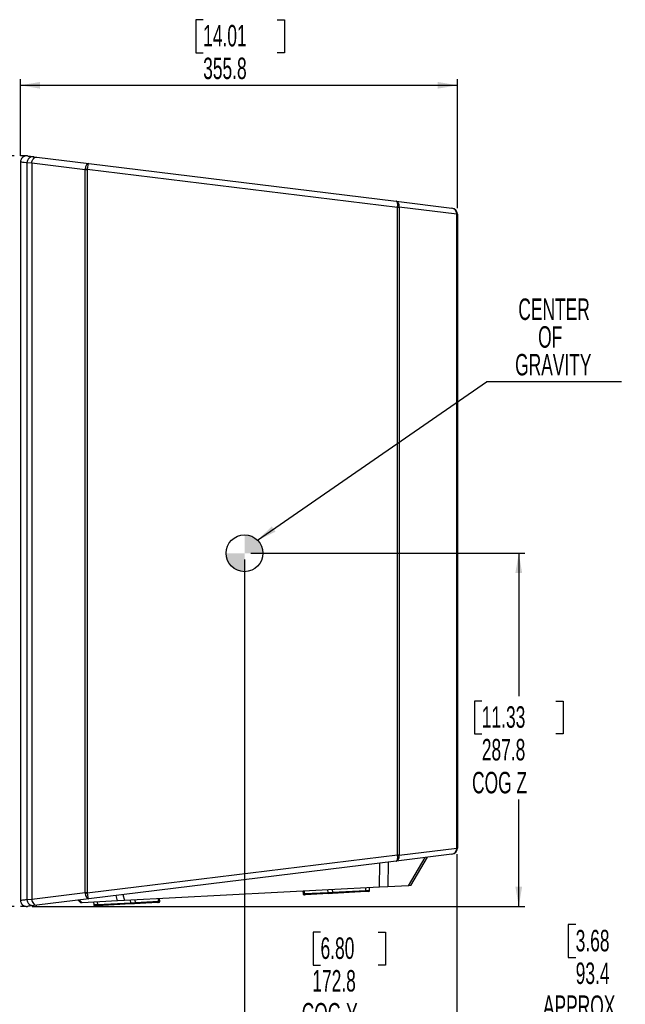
# Model space of a CAD drawing. Header units: millimetres. Extents: x 0 to 594, y 0 to 420.
# Tile 4 of 7: x 278 to 377, y 143 to 303. Entities that reach past the tile are written whole.
import ezdxf

# ---------------------------------------------------------------- set-up
doc = ezdxf.new("R2010")
doc.units = ezdxf.units.MM
doc.layers.add('OUTLINE', color=255, linetype='Continuous')
doc.layers.add('SLD-0', color=7, linetype='Continuous')
doc.styles.add('SLDTEXTSTYLE1', font='TXT', dxfattribs={"width": 0.605})
doc.dimstyles.new('SLDDIMSTYLE0', dxfattribs={"dimtxt": 3.5, "dimasz": 3.2, "dimexe": 0, "dimexo": 0.0625, "dimgap": 0.875, "dimtad": 0, "dimtih": 1, "dimtoh": 1, "dimdec": 1, "dimlfac": 5, "dimrnd": 1e-09, "dimzin": 12, "dimdsep": 46, "dimtxsty": 'SLDTEXTSTYLE1', "dimsah": 1, "dimcen": 0.09, "dimadec": 0, "dimazin": 3, "dimtfac": 1, "dimtdec": 1, "dimtofl": 0, "dimtmove": 0, "dimatfit": 3, "dimfxl": 1, "dimfrac": 2, "dimtolj": 1, "dimtzin": 12, "dimarcsym": 0})
doc.dimstyles.new('SLDDIMSTYLE1', dxfattribs={"dimtxt": 0.18, "dimasz": 3.2, "dimexe": 0, "dimexo": 0.0625, "dimgap": 0, "dimtad": 0, "dimtih": 1, "dimtoh": 1, "dimdec": 0, "dimrnd": 1e-09, "dimzin": 0, "dimdsep": 46, "dimtxsty": 'Standard', "dimsah": 1, "dimcen": 0.09, "dimadec": 0, "dimazin": 0, "dimtfac": 3.2, "dimtdec": 0, "dimtofl": 0, "dimtmove": 0, "dimatfit": 3, "dimfxl": 1, "dimfrac": 2, "dimtolj": 1, "dimtzin": 0, "dimarcsym": 0})

# ---------------------------------------------------------------- blocks, each defined once
blk = doc.blocks.new('_D_6')
at = {"layer": 'SLD-0', "transparency": 16777216}
for p, q in [((277.02, 281.19), (265.08, 281.19)), ((266.08, 281.19), (266.08, 226.9)), ((260.07, 226.1), (258.86, 226.1)), ((258.86, 226.1), (258.86, 220.72)), ((272.1, 226.1), (273.3, 226.1)), ((273.3, 226.1), (273.3, 220.72)), ((258.86, 220.72), (260.07, 220.72)), ((273.3, 220.72), (272.1, 220.72)), ((266.08, 158.85), (266.08, 215.4)), ((277.02, 158.85), (265.08, 158.85))]:
    blk.add_line(p, q, dxfattribs=at)
for points in [[(266.08, 281.19), (265.53, 277.99), (266.63, 277.99)], [(266.08, 158.85), (266.63, 162.05), (265.53, 162.05)]]:
    blk.add_solid(points, dxfattribs=at)
at = {"layer": 'SLD-0', "transparency": 16777216, "char_height": 3.5, "attachment_point": 1, "style": 'SLDTEXTSTYLE1'}
for s, insert in [('24.08', (260.07, 225.24)), ('611.7', (260.07, 219.91))]:
    blk.add_mtext(s, dxfattribs=dict(at, insert=insert))
blk = doc.blocks.new('_D_7')
at = {"layer": 'OUTLINE', "transparency": 16777216}
for p, q in [((314.54, 215.41), (314.54, 137.59)), ((349.1, 167.36), (349.1, 137.59)), ((326.92, 154.65), (325.72, 154.65)), ((325.72, 154.65), (325.72, 149.28)), ((336.28, 154.65), (337.48, 154.65)), ((337.48, 154.65), (337.48, 149.28)), ((325.72, 149.28), (326.92, 149.28)), ((337.48, 149.28), (336.28, 149.28)), ((314.54, 138.59), (349.1, 138.59))]:
    blk.add_line(p, q, dxfattribs=at)
for points in [[(314.54, 138.59), (317.74, 138.04), (317.74, 139.14)], [(349.1, 138.59), (345.9, 139.14), (345.9, 138.04)]]:
    blk.add_solid(points, dxfattribs=at)
at = {"layer": 'OUTLINE', "transparency": 16777216, "char_height": 3.5, "attachment_point": 1, "style": 'SLDTEXTSTYLE1'}
for s, insert in [('6.80', (326.92, 153.79)), ('172.8', (325.58, 148.47)), ('COG Y', (323.85, 143.1))]:
    blk.add_mtext(s, dxfattribs=dict(at, insert=insert))
blk = doc.blocks.new('_D_8')
at = {"layer": 'OUTLINE', "transparency": 16777216}
for p, q in [((315.54, 216.41), (360.21, 216.41)), ((359.21, 216.41), (359.21, 193.14)), ((353.19, 192.33), (351.99, 192.33)), ((351.99, 192.33), (351.99, 186.96)), ((365.22, 192.33), (366.42, 192.33)), ((366.42, 192.33), (366.42, 186.96)), ((351.99, 186.96), (353.19, 186.96)), ((366.42, 186.96), (365.22, 186.96)), ((359.21, 158.85), (359.21, 176.27)), ((279.96, 158.85), (360.21, 158.85))]:
    blk.add_line(p, q, dxfattribs=at)
for points in [[(359.21, 216.41), (358.66, 213.21), (359.76, 213.21)], [(359.21, 158.85), (359.76, 162.05), (358.66, 162.05)]]:
    blk.add_solid(points, dxfattribs=at)
at = {"layer": 'OUTLINE', "transparency": 16777216, "char_height": 3.5, "attachment_point": 1, "style": 'SLDTEXTSTYLE1'}
for s, insert in [('11.33', (353.19, 191.47)), ('287.8', (353.19, 186.15)), ('COG Z', (351.6, 180.78))]:
    blk.add_mtext(s, dxfattribs=dict(at, insert=insert))
blk = doc.blocks.new('_D_9')
at = {"layer": 'SLD-0', "transparency": 16777216}
for p, q in [((307.8, 303.4), (306.6, 303.4)), ((306.6, 303.4), (306.6, 298.02)), ((319.83, 303.4), (321.04, 303.4)), ((321.04, 303.4), (321.04, 298.02)), ((306.6, 298.02), (307.8, 298.02)), ((321.04, 298.02), (319.83, 298.02)), ((278.04, 281.19), (278.04, 293.7)), ((278.04, 292.7), (349.21, 292.7)), ((349.21, 272.68), (349.21, 293.7))]:
    blk.add_line(p, q, dxfattribs=at)
for points in [[(278.04, 292.7), (281.24, 292.15), (281.24, 293.25)], [(349.21, 292.7), (346.01, 293.25), (346.01, 292.15)]]:
    blk.add_solid(points, dxfattribs=at)
at = {"layer": 'SLD-0', "transparency": 16777216, "char_height": 3.5, "attachment_point": 1, "style": 'SLDTEXTSTYLE1'}
for s, insert in [('14.01', (307.8, 302.54)), ('355.8', (307.8, 297.21))]:
    blk.add_mtext(s, dxfattribs=dict(at, insert=insert))
blk = doc.blocks.new('SW_NOTE_0_5')
at = {"layer": 'OUTLINE', "color": 0}
blk.add_line((21.99, 0), (0, 0), dxfattribs=at)
at = {"layer": 'OUTLINE', "color": 0, "char_height": 3.5, "attachment_point": 2, "style": 'SLDTEXTSTYLE1'}
for s, insert in [('CENTER', (10.99, 13.58)), ('OF', (10.36, 9.06)), ('GRAVITY', (10.86, 4.54))]:
    blk.add_mtext(s, dxfattribs=dict(at, insert=insert))
blk = doc.blocks.new('SW_DOWELSYMBOL_2')
at = {"linetype": 'Continuous', "lineweight": 18}
h = blk.add_hatch(color=0, dxfattribs=at)
edge = h.paths.add_edge_path(flags=0)
edge.add_arc((0, 0), 3, 0, 90)
edge.add_line((0, 3), (0, 0))
edge.add_line((0, 0), (3, 0))
h = blk.add_hatch(color=0, dxfattribs=at)
edge = h.paths.add_edge_path(flags=0)
edge.add_arc((0, 0), 3, 180, 270)
edge.add_line((0, -3), (0, 0))
edge.add_line((0, 0), (-3, 0))
at = {"layer": 'OUTLINE', "color": 0}
blk.add_circle((0, 0), 3, dxfattribs=at)
blk = doc.blocks.new('_D_15')
at = {"layer": 'SLD-0', "transparency": 16777216}
for p, q in [((401.84, 168.41), (401.84, 138.81)), ((383.16, 160.1), (383.16, 138.81)), ((368.48, 155.88), (367.28, 155.88)), ((367.28, 155.88), (367.28, 150.51)), ((377.84, 155.88), (379.04, 155.88)), ((379.04, 155.88), (379.04, 150.51)), ((367.28, 150.51), (368.48, 150.51)), ((379.04, 150.51), (377.84, 150.51)), ((383.16, 139.81), (363.14, 139.81)), ((383.16, 139.81), (401.84, 139.81))]:
    blk.add_line(p, q, dxfattribs=at)
for points in [[(383.16, 139.81), (386.36, 139.26), (386.36, 140.36)], [(401.84, 139.81), (398.64, 140.36), (398.64, 139.26)]]:
    blk.add_solid(points, dxfattribs=at)
at = {"layer": 'SLD-0', "transparency": 16777216, "char_height": 3.5, "attachment_point": 1, "style": 'SLDTEXTSTYLE1'}
for s, insert in [('3.68', (368.48, 155.02)), ('93.4', (368.48, 149.7)), ('APPROX', (363.14, 144.33))]:
    blk.add_mtext(s, dxfattribs=dict(at, insert=insert))

msp = doc.modelspace()

# ---------------------------------------------------------------- linework, layer by layer
at = {"color": 7, "linetype": 'Continuous', "lineweight": 25}
for p, q in [((280.224, 281.052), (280.682, 280.996)), ((280.682, 280.996), (289.156, 279.955)), ((278.041, 280.189), (278.041, 159.851)), ((279.89, 280.003), (279.106, 280.059)), ((279.106, 159.981), (279.106, 280.059)), ((288.567, 278.938), (279.89, 280.003)), ((279.89, 280.003), (279.89, 160.037)), ((289.156, 279.955), (339.261, 273.803)), ((288.884, 278.938), (288.567, 278.938)), ((288.567, 161.102), (288.567, 278.938)), ((288.884, 278.938), (288.884, 161.102)), ((339.475, 272.784), (288.887, 278.996)), ((339.261, 273.803), (348.328, 272.69)), ((339.475, 167.256), (339.475, 272.784)), ((339.718, 272.784), (339.475, 272.784)), ((339.718, 272.784), (339.718, 167.256)), ((349.097, 271.677), (339.719, 272.828)), ((349.097, 168.363), (349.097, 271.677)), ((349.206, 271.677), (349.097, 271.677)), ((349.206, 271.697), (349.206, 271.677)), ((349.206, 271.677), (349.206, 168.363)), ((288.887, 161.044), (339.475, 167.256)), ((348.328, 167.35), (339.261, 166.237)), ((339.475, 167.256), (339.718, 167.256)), ((339.719, 167.211), (349.097, 168.363)), ((349.097, 168.363), (349.206, 168.363)), ((349.206, 168.363), (349.206, 168.343)), ((339.261, 166.237), (289.156, 160.085)), ((336.509, 161.972), (336.565, 165.906)), ((337.961, 166.077), (337.904, 162.045)), ((341.267, 162.222), (343.955, 166.813)), ((341.647, 162.242), (344.352, 166.862)), ((341.267, 162.222), (337.904, 162.045)), ((341.647, 162.242), (341.267, 162.222)), ((279.89, 160.037), (288.567, 161.102)), ((288.567, 161.102), (288.884, 161.102)), ((293.87, 159.738), (293.629, 160.634)), ((294.703, 160.766), (294.964, 159.795)), ((336.509, 161.972), (294.964, 159.795)), ((324.061, 161.32), (324.082, 160.92)), ((324.238, 161.329), (324.259, 160.93)), ((324.259, 160.93), (328.142, 161.133)), ((324.41, 160.737), (324.292, 160.731)), ((328.294, 160.941), (324.41, 160.737)), ((328.142, 161.133), (328.121, 161.533)), ((328.142, 161.133), (328.846, 161.17)), ((328.857, 160.97), (328.294, 160.941)), ((328.825, 161.57), (328.846, 161.17)), ((328.846, 161.17), (334.321, 161.457)), ((328.857, 160.97), (328.846, 161.17)), ((334.331, 161.257), (328.857, 160.97)), ((334.321, 161.457), (334.3, 161.857)), ((334.331, 161.257), (334.321, 161.457)), ((334.731, 161.278), (334.331, 161.257)), ((334.92, 161.488), (334.899, 161.888)), ((337.904, 162.045), (336.509, 161.972)), ((279.106, 159.981), (279.89, 160.037)), ((280.682, 159.044), (280.224, 158.988)), ((289.156, 160.085), (280.682, 159.044)), ((287.428, 159.873), (287.865, 159.423)), ((287.435, 159.873), (287.868, 159.423)), ((287.63, 159.897), (288.076, 159.434)), ((287.868, 159.423), (287.865, 159.423)), ((288.076, 159.434), (287.868, 159.423)), ((293.87, 159.738), (288.076, 159.434)), ((289.953, 159.532), (289.974, 159.133)), ((290.583, 158.965), (290.184, 158.944)), ((290.552, 159.564), (290.573, 159.164)), ((290.573, 159.164), (296.009, 159.449)), ((290.583, 158.965), (290.573, 159.164)), ((296.02, 159.25), (290.583, 158.965)), ((294.964, 159.795), (293.87, 159.738)), ((296.009, 159.449), (295.988, 159.849)), ((296.009, 159.449), (296.718, 159.486)), ((296.02, 159.25), (296.009, 159.449)), ((296.586, 159.279), (296.02, 159.25)), ((300.418, 159.48), (296.586, 159.279)), ((296.697, 159.886), (296.718, 159.486)), ((296.718, 159.486), (300.549, 159.687)), ((300.534, 159.486), (300.418, 159.48)), ((300.549, 159.687), (300.528, 160.087)), ((300.723, 159.696), (300.702, 160.096))]:
    msp.add_line(p, q, dxfattribs=at)
at = {"color": 8, "linetype": 'Continuous', "lineweight": 25}
for p, q in [((324.082, 160.92), (324.259, 160.93)), ((334.321, 161.457), (334.92, 161.488)), ((289.974, 159.133), (290.573, 159.164)), ((300.549, 159.687), (300.723, 159.696))]:
    msp.add_line(p, q, dxfattribs=at)
at = {"color": 7, "linetype": 'Continuous', "lineweight": 25, "flags": 128}
for points in [[(279.89, 280.003), (279.918, 280.207), (279.974, 280.403), (280.054, 280.581), (280.156, 280.735), (280.275, 280.858), (280.406, 280.945), (280.544, 280.991), (280.682, 280.996)], [(279.89, 160.037), (279.918, 159.833), (279.974, 159.637), (280.054, 159.458), (280.156, 159.304), (280.275, 159.182), (280.406, 159.095), (280.544, 159.049), (280.682, 159.044)]]:
    msp.add_lwpolyline(points, dxfattribs=at)
at = {"color": 7, "linetype": 'Continuous', "lineweight": 25}
for centre, radius, start, end in [((279.041, 280.19), 1, 82.99988, 179.99258), ((280.104, 280.06), 0.999, 83.11272, 180.05592), ((286.162, 258.09), 21.082, 82.57177, 83.42823), ((339.203, 269.61), 3.26, 80.88698, 85.11302), ((348.206, 271.697), 1, 0, 83), ((349.112, 271.38), 0.331, 73.47324, 92.52676), ((339.203, 170.43), 3.26, 274.88698, 279.11302), ((348.206, 168.343), 1, 277, 0), ((349.112, 168.66), 0.331, 267.47324, 286.52676), ((286.162, 181.95), 21.082, 276.57177, 277.42823), ((324.282, 160.931), 0.2, 183, 273), ((324.436, 160.914), 0.178, 174.8935, 261.45853), ((328.32, 161.117), 0.178, 174.8935, 261.45853), ((334.72, 161.478), 0.2, 273, 3), ((279.041, 159.85), 1, 180.00992, 277.00012), ((280.104, 159.98), 0.999, 179.94408, 276.88728), ((290.173, 159.143), 0.2, 183, 273), ((296.542, 159.452), 0.179, 284.30299, 10.99245), ((300.374, 159.653), 0.179, 284.30299, 10.99245), ((300.524, 159.686), 0.2, 273, 3)]:
    msp.add_arc(centre, radius, start, end, dxfattribs=at)
for centre, major_axis, ratio, start_param, end_param in [((289.034, 278.963), (0.122, 0.993), 0.464263, 0, 1.5559454), ((289.034, 278.963), (0.122, 0.993), 0.1490932, 0, 1.5559454), ((289.624, 278.89), (1.039, -0.205), 0.9440407, 3.2036445, 3.300206), ((289.672, 278.89), (0.784, -0.112), 0.7575363, 3.1529064, 3.2494679), ((339.139, 272.81), (0.122, 0.993), 0.3346066, 4.8010942, 6.2831853), ((339.139, 272.81), (0.122, 0.993), 0.5759614, 4.8010942, 6.2831853), ((340.073, 272.696), (-0.007, 1.005), 0.5959449, 1.4047672, 1.4786215), ((340.364, 272.696), (0.557, -0.382), 0.8555431, 3.5978966, 3.6717509), ((348.206, 271.697), (0.122, 0.993), 0.8897387, 4.834562, 6.2831853), ((348.806, 271.624), (0.042, 1.002), 0.2880331, 4.7779466, 4.8114144), ((339.139, 167.229), (-0.122, 0.993), 0.5759614, 3.1415927, 4.6236838), ((339.139, 167.229), (-0.122, 0.993), 0.3346066, 3.1415927, 4.6236838), ((340.073, 167.344), (0.007, 1.005), 0.5959449, 1.6629711, 1.7368254), ((340.364, 167.344), (0.557, 0.382), 0.8555431, 2.6114344, 2.6852887), ((348.206, 168.343), (-0.122, 0.993), 0.8897387, 3.1415927, 4.5902159), ((348.806, 168.416), (-0.042, 1.002), 0.2880331, 4.6133635, 4.6468314), ((289.624, 161.15), (1.039, 0.205), 0.9440407, 2.9829793, 3.0795408), ((289.034, 161.077), (-0.122, 0.993), 0.464263, 1.5856472, 3.1415927), ((289.672, 161.15), (0.784, 0.112), 0.7575363, 3.0337174, 3.130279), ((289.034, 161.077), (-0.122, 0.993), 0.1490932, 1.5856472, 3.1415927)]:
    msp.add_ellipse(centre, major_axis=major_axis, ratio=ratio, start_param=start_param, end_param=end_param, dxfattribs=at)
for points, knots in [([(279.164, 281.182), (279.187, 281.179), (279.233, 281.174), (279.586, 281.13), (280.011, 281.078), (280.224, 281.052)], [0, 0, 0, 0, 0.3309162, 0.6654897, 1, 1, 1, 1]), ([(280.224, 158.988), (280.01, 158.962), (279.583, 158.909), (279.264, 158.87), (279.124, 158.853), (279.164, 158.858), (279.164, 158.858)], [0, 0, 0, 0, 0.3322579, 0.6645776, 0.9968355, 1, 1, 1, 1])]:
    msp.add_open_spline(points, degree=3, knots=knots, dxfattribs=at)
at = {"color": 8, "linetype": 'Continuous', "lineweight": 25}
for points, knots in [([(279.106, 280.059), (279.053, 280.066), (278.788, 280.098), (278.41, 280.144), (278.126, 280.179), (278.009, 280.194), (278.042, 280.189), (278.042, 280.189)], [0, 0, 0, 0, 0.0765557, 0.3828013, 0.6894842, 0.9962645, 1, 1, 1, 1]), ([(278.043, 159.851), (278.061, 159.853), (278.097, 159.857), (278.37, 159.891), (278.713, 159.933), (278.975, 159.965), (279.106, 159.981)], [0, 0, 0, 0, 0.3021836, 0.6093085, 0.8046291, 1, 1, 1, 1])]:
    msp.add_open_spline(points, degree=3, knots=knots, dxfattribs=at)
at = {"layer": 'OUTLINE'}
msp.add_circle((314.537, 216.413), 3, dxfattribs=at)
at = {"layer": 'SLD-0'}
for p, q in [((278.963, 281.187), (278.025, 281.187)), ((278.963, 158.853), (278.025, 158.853))]:
    msp.add_line(p, q, dxfattribs=at)

# ---------------------------------------------------------------- block references
at = {"layer": 'OUTLINE'}
for name, p in [('SW_NOTE_0_5', (353.971, 244.37)), ('SW_DOWELSYMBOL_2', (314.537, 216.413))]:
    msp.add_blockref(name, p, dxfattribs=at)

# ---------------------------------------------------------------- dimensions: what is measured, and where the dimension line sits
dim = msp.add_linear_dim(base=(359.206, 216.413), p1=(278.963, 158.853), p2=(314.537, 216.413), angle=90, text='<>\\PCOG Z', dimstyle='SLDDIMSTYLE0', dxfattribs=at)
dim.commit()
dim.dimension.update_dxf_attribs({"geometry": '_D_8', "text_midpoint": (359.206, 184.702), "dimtype": 160})
dim = msp.add_linear_dim(base=(349.097, 147.021), p1=(314.537, 216.413), p2=(349.097, 168.363), text='<>\\PCOG Y', dimstyle='SLDDIMSTYLE0', dxfattribs=at)
dim.commit()
dim.dimension.update_dxf_attribs({"geometry": '_D_7', "text_midpoint": (331.599, 147.021), "dimtype": 160})
at = {"layer": 'SLD-0'}
dim = msp.add_linear_dim(base=(349.206, 298.45), p1=(278.041, 280.19), p2=(349.206, 271.677), dimstyle='SLDDIMSTYLE0', dxfattribs=at)
dim.commit()
dim.dimension.update_dxf_attribs({"geometry": '_D_9', "text_midpoint": (313.819, 298.45), "dimtype": 160})
dim = msp.add_linear_dim(base=(266.081, 281.187), p1=(278.025, 158.853), p2=(278.025, 281.187), angle=90, dimstyle='SLDDIMSTYLE0', dxfattribs=at)
dim.commit()
dim.dimension.update_dxf_attribs({"geometry": '_D_6', "text_midpoint": (266.081, 221.15), "dimtype": 160})
dim = msp.add_linear_dim(base=(401.844, 148.249), p1=(383.164, 161.102), p2=(401.844, 169.408), text='<>\\PAPPROX', dimstyle='SLDDIMSTYLE0', dxfattribs=at)
dim.commit()
dim.dimension.update_dxf_attribs({"geometry": '_D_15', "text_midpoint": (373.161, 148.249), "dimtype": 160})

# ---------------------------------------------------------------- leaders
at = {"layer": 'OUTLINE'}
msp.add_leader([(316.652, 218.541), (353.971, 244.37)], dimstyle='SLDDIMSTYLE1', dxfattribs=at)

doc.saveas('drawing.dxf')
